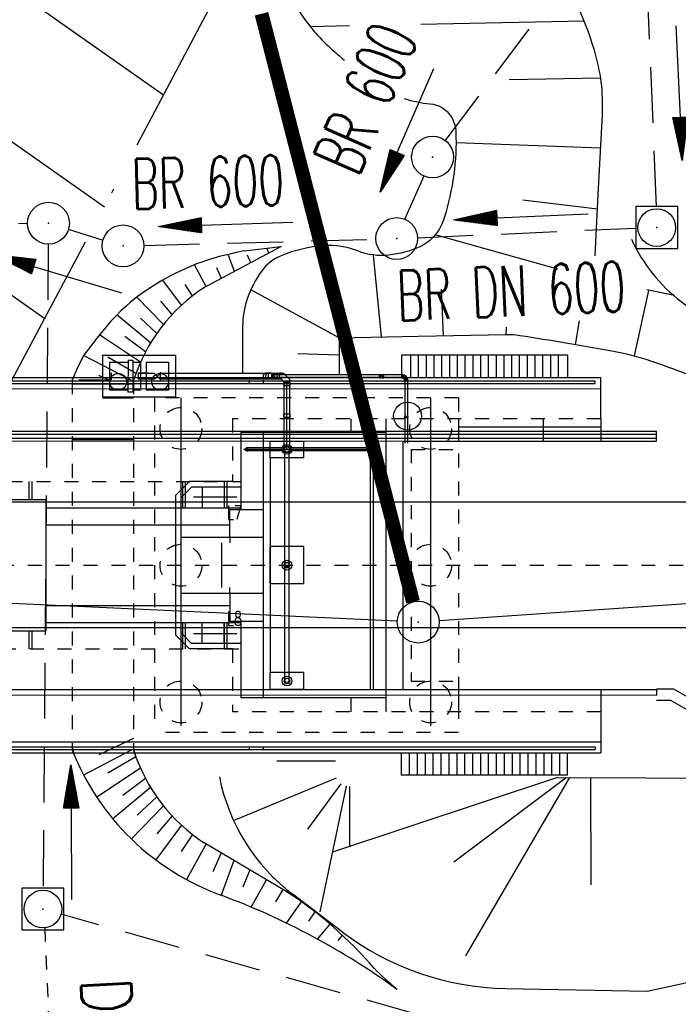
# Model space of a CAD drawing. Extents: x 0 to 1135, y 0 to 420.
# Tile 34 of 79: x 577 to 600, y 163 to 199. Entities that reach past the tile are written whole.
import ezdxf
from ezdxf.enums import TextEntityAlignment as Align

# ---------------------------------------------------------------- set-up
doc = ezdxf.new("R2010")
doc.units = 0
doc.header["$LTSCALE"] = 2
doc.header["$MEASUREMENT"] = 0
for name, pattern in [('ACAD_ISO03W100', [0.5, 0.25, -0.25]), ('ACAD_ISO10W100W', [0.5, 0.25, -0.25]), ('AUSGEZOGEN', [0]), ('GESTRICH-X2', [1.5, 1, -0.5])]:
    doc.linetypes.add(name, pattern=pattern)
doc.layers.get('0').update_dxf_attribs({"color": 8, "linetype": 'AUSGEZOGEN'})
for name, color, linetype in [('Andere_Planungen', 15, 'CONTINUOUS'), ('Bahnachse', 7, 'CONTINUOUS'), ('Bestand', 8, 'CONTINUOUS'), ('BOESCHG', 8, 'AUSGEZOGEN'), ('Boeschungen', 15, 'CONTINUOUS'), ('Dränagesystem', 15, 'CONTINUOUS'), ('DURCHL', 200, 'GESTRICH-X2'), ('FBRTOP', 8, 'AUSGEZOGEN'), ('Gleisachse', 7, 'CONTINUOUS'), ('GRENZL', 8, 'AUSGEZOGEN'), ('GRENZL-BAB', 7, 'AUSGEZOGEN'), ('GRENZP-BAB', 7, 'AUSGEZOGEN'), ('Ingenieurbauwerke', 15, 'CONTINUOUS'), ('Kabelanlagen', 15, 'CONTINUOUS'), ('KANAL', 200, 'GESTRICH-X2'), ('PFEIL', 200, 'CONTINUOUS'), ('SCHSYMBOL', 200, 'AUSGEZOGEN'), ('TEXTO', 200, 'CONTINUOUS')]:
    doc.layers.add(name, color=color, linetype=linetype)
doc.styles.add('ROMANS', font='romans.shx', dxfattribs={"width": 0.8})

# ---------------------------------------------------------------- blocks, each defined once
blk = doc.blocks.new('MAK23')
at = {"layer": 'Ingenieurbauwerke', "color": 7, "linetype": 'Continuous'}
for p, q in [((398.75, 24.375), (398.75, 24.375)), ((399, 24.375), (399, 24.375)), ((399.25, 24.375), (399.25, 24.375)), ((399.5, 24.375), (399.5, 24.375)), ((398.875, 24.3125), (398.875, 24.3125)), ((399.125, 24.3125), (399.125, 24.3125)), ((399.375, 24.3125), (399.375, 24.3125))]:
    blk.add_line(p, q, dxfattribs=at)
blk = doc.blocks.new('MAK24')
at = {"layer": 'Ingenieurbauwerke', "color": 7, "linetype": 'Continuous'}
for p, q in [((403.375, 23.1875), (403.375, 23.1875)), ((403.375, 23.0625), (403.375, 23.0625)), ((403.5, 23.25), (403.5, 23.25)), ((403.5, 23.125), (403.5, 23.125)), ((403.5, 23), (403.5, 23))]:
    blk.add_line(p, q, dxfattribs=at)
blk = doc.blocks.new('GST')
at = {"color": 0}
blk.add_circle((0, 0), 0.75, dxfattribs=at)
blk.add_point((0, 0), dxfattribs=at)
blk = doc.blocks.new('20')
blk.add_lwpolyline([(-0.754, -0.751), (0.754, -0.751), (0.754, 0.75), (-0.754, 0.75)], close=True)
blk.add_circle((0, 0), 0.676)
blk.add_point((0, 0))
blk = doc.blocks.new('10')
blk.add_blockref('GST', (0, 0))
blk = doc.blocks.new('PFEIL2')
at = {"color": 0}
for p, q in [((0.88, 0.002), (-2.401, -0.012)), ((0.881, -0.271), (0.879, 0.276)), ((0.879, 0.276), (2.429, 0.009)), ((0.911, 0.27), (0.879, 0.265)), ((0.965, 0.261), (0.879, 0.246)), ((1.019, 0.252), (0.879, 0.228)), ((1.073, 0.242), (0.879, 0.209)), ((1.127, 0.233), (0.879, 0.191)), ((1.181, 0.224), (0.879, 0.172)), ((1.235, 0.214), (0.879, 0.154)), ((1.289, 0.205), (0.879, 0.135)), ((1.343, 0.196), (0.879, 0.117)), ((1.397, 0.187), (0.879, 0.098)), ((1.451, 0.177), (0.879, 0.08)), ((1.505, 0.168), (0.879, 0.061)), ((1.559, 0.159), (0.88, 0.043)), ((1.613, 0.149), (0.88, 0.024)), ((1.668, 0.14), (0.88, 0.006)), ((1.722, 0.131), (0.88, -0.013)), ((1.776, 0.121), (0.88, -0.031)), ((1.83, 0.112), (0.88, -0.05)), ((1.884, 0.103), (0.88, -0.068)), ((1.938, 0.094), (0.88, -0.087)), ((1.992, 0.084), (0.88, -0.105)), ((2.046, 0.075), (0.88, -0.124)), ((2.1, 0.066), (0.88, -0.142)), ((2.154, 0.056), (0.88, -0.161)), ((2.208, 0.047), (0.88, -0.179)), ((2.262, 0.038), (0.881, -0.198)), ((2.316, 0.029), (0.881, -0.216)), ((2.37, 0.019), (0.881, -0.235)), ((2.424, 0.01), (0.881, -0.253)), ((2.429, 0.009), (0.881, -0.271))]:
    blk.add_line(p, q, dxfattribs=at)

msp = doc.modelspace()

# ---------------------------------------------------------------- linework, layer by layer
at = {"layer": 'Andere_Planungen', "linetype": 'Continuous'}
for p, q in [((581.034, 194.057), (584.706, 200.996)), ((580.125, 192.34), (580.201, 192.482)), ((576.538, 185.621), (579.186, 190.58)), ((586.198, 190.41), (583.379, 188.911)), ((584.586, 190.196), (584.304, 190.132)), ((584.868, 190.256), (584.586, 190.196)), ((583.358, 189.859), (583.166, 189.788)), ((583.552, 189.926), (583.358, 189.859)), ((583.747, 189.987), (583.552, 189.926)), ((584.025, 190.064), (583.747, 189.987)), ((584.304, 190.132), (584.025, 190.064)), ((584.525, 189.52), (584.303, 190.132)), ((585.107, 189.83), (584.996, 190.099)), ((582.415, 189.455), (582.232, 189.361)), ((582.6, 189.545), (582.415, 189.455)), ((582.787, 189.63), (582.6, 189.545)), ((582.975, 189.711), (582.787, 189.63)), ((583.166, 189.788), (582.975, 189.711)), ((583.505, 188.986), (583.086, 189.756)), ((584.062, 189.274), (583.895, 189.653)), ((581.883, 189.169), (581.718, 189.071)), ((582.05, 189.263), (581.883, 189.169)), ((582.628, 188.316), (581.956, 189.211)), ((582.232, 189.361), (582.05, 189.263)), ((581.236, 188.757), (581.081, 188.644)), ((581.394, 188.865), (581.236, 188.757)), ((581.555, 188.97), (581.394, 188.865)), ((581.718, 189.071), (581.555, 188.97)), ((583.024, 188.651), (582.754, 189.054)), ((580.782, 188.408), (580.638, 188.283)), ((580.93, 188.528), (580.782, 188.408)), ((581.081, 188.644), (580.93, 188.528)), ((581.979, 187.621), (581.027, 188.603)), ((582.291, 187.981), (581.885, 188.457)), ((580.449, 188.107), (580.268, 187.923)), ((580.638, 188.283), (580.449, 188.107)), ((580.092, 187.734), (579.921, 187.539)), ((580.268, 187.923), (580.092, 187.734)), ((581.516, 186.959), (580.305, 187.962)), ((581.739, 187.301), (581.15, 187.847)), ((579.754, 187.339), (579.591, 187.136)), ((579.921, 187.539), (579.754, 187.339)), ((579.591, 187.136), (579.431, 186.931)), ((581.155, 186.271), (579.681, 187.249)), ((581.333, 186.637), (580.593, 187.19)), ((579.272, 186.723), (579.114, 186.515)), ((579.431, 186.931), (579.272, 186.723)), ((580.814, 185.622), (579.114, 186.515)), ((580.99, 185.866), (579.981, 186.452)), ((580.027, 185.622), (579.659, 185.794)), ((580.814, 172.372), (579.114, 171.479)), ((580.989, 172.127), (579.98, 171.541)), ((588.145, 171.971), (586.043, 171.971)), ((581.154, 171.722), (579.586, 170.681)), ((581.332, 171.356), (580.516, 170.746)), ((584.489, 169.85), (588.183, 171.38)), ((587.149, 169.54), (588.348, 171.168)), ((596.106, 171.388), (588.043, 168.712)), ((592.393, 168.368), (596.411, 171.388)), ((592.816, 165.001), (596.548, 171.387)), ((581.515, 171.034), (580.158, 169.911)), ((587.596, 166.581), (588.542, 171.082)), ((588.645, 171.071), (588.644, 168.911)), ((581.738, 170.692), (581.036, 170.042)), ((581.978, 170.372), (580.828, 169.186)), ((582.29, 170.012), (581.74, 169.368)), ((582.627, 169.677), (581.699, 168.441)), ((583.023, 169.342), (582.616, 168.736)), ((583.504, 169.007), (582.808, 167.729)), ((586.395, 167.293), (583.378, 169.081)), ((584.046, 168.685), (583.746, 168.006)), ((584.502, 168.415), (584.051, 167.169)), ((585.071, 168.078), (584.817, 167.461)), ((585.121, 166.744), (585.672, 167.721)), ((586.257, 167.38), (586, 166.94)), ((586.384, 166.171), (586.926, 166.934)), ((588.402, 165.851), (586.626, 167.194)), ((587.41, 166.575), (587.183, 166.238)), ((587.496, 165.598), (587.953, 166.132)), ((588.39, 165.743), (588.225, 165.547))]:
    msp.add_line(p, q, dxfattribs=at)
at = {"layer": 'Andere_Planungen'}
for p, q in [((584.868, 190.256), (586.198, 190.41)), ((585.76, 190.177), (585.681, 190.35))]:
    msp.add_line(p, q, dxfattribs=at)
at = {"layer": 'Andere_Planungen', "linetype": 'ACAD_ISO03W100'}
for p, q in [((578.705, 185.622), (578.705, 172.372)), ((580.905, 185.622), (580.905, 172.372))]:
    msp.add_line(p, q, dxfattribs=at)
at = {"layer": 'Andere_Planungen', "linetype": 'Continuous'}
for centre, radius, start, end in [((586.862, 183.711), 6.255, 123.1267, 162.2147), ((587.144, 182.297), 9.07, 152.2868, 158.4939), ((587.143, 175.696), 9.07, 201.4992, 250.2346), ((586.861, 174.281), 6.255, 197.7784, 236.8664), ((590.848, 172.777), 7, 191.2165, 232.9044), ((578.631, 155.242), 14.335, 40.5003, 57.2098), ((574.777, 142.274), 26.567, 54.1162, 69.5102), ((594.433, 173.827), 10, 232.9044, 268.8938), ((596.655, 171.571), 10, 224.579, 230.9906)]:
    msp.add_arc(centre, radius, start, end, dxfattribs=at)
at = {"layer": 'Bahnachse', "linetype": 'ACAD_ISO10W100W'}
msp.add_line((558.111, 178.999), (642.062, 178.99), dxfattribs=at)
at = {"layer": 'Bestand', "linetype": 'Continuous'}
for p, q in [((577.674, 198.875), (581.981, 195.847)), ((578.255, 198.466), (581.981, 195.847)), ((573.432, 196.356), (579.858, 191.839)), ((574.959, 189.782), (577.722, 187.839))]:
    msp.add_line(p, q, dxfattribs=at)
at = {"layer": 'BOESCHG'}
for p, q in [((588.645, 198.32), (587.242, 198.291)), ((597.061, 198.492), (591.201, 198.372)), ((597.652, 196.446), (594.366, 196.382)), ((597.652, 193.944), (592.467, 194.129)), ((597.539, 191.755), (594.863, 192.077)), ((596.114, 189.608), (591.722, 190.83)), ((589.799, 187.175), (589.506, 190.109)), ((588.281, 187.146), (585.107, 188.859)), ((592.015, 187.218), (591.95, 188.882)), ((598.865, 186.497), (599.38, 188.843)), ((600.303, 188.665), (599.313, 188.864)), ((588.281, 187.146), (588.09, 188.648)), ((596.748, 186.907), (596.896, 187.747)), ((594.269, 187.262), (594.274, 187.529)), ((588.281, 187.146), (588.28, 185.816)), ((588.281, 186.526), (586.792, 186.567))]:
    msp.add_line(p, q, dxfattribs=at)
for points in [[(240.26, 195.624, 0.000002), (211.79, 195.527, 0.000005), (200.503, 195.488, 0.000082)], [(586.577, 201.079, 0.062637), (586.581, 199.591, 0.112484), (586.87, 198.807, 0.064688), (587.956, 197.531, 0.0124), (588.467, 197.09, 0.121145)], [(597.453, 190.084), (597.566, 192.274), (597.714, 195.132, 0.087885), (597.427, 197.445, 0.067852), (595.739, 201.082)], [(590.613, 195.721, 0.065451), (591.541, 195.527, -0.24532), (592.303, 195.052, -0.123803), (592.46, 194.518, -0.044329), (592.385, 192.983, -0.040364), (592.043, 191.436, -0.094045), (591.722, 190.83, -0.122178), (591.164, 190.402, -0.074384), (590.058, 190.105, -0.12345), (588.941, 190.254, 0.112673), (587.723, 190.442, 0.079394), (586.199, 190.085, 0.140242), (585.493, 189.53, 0.074623), (584.981, 188.538, 0.082015), (584.816, 187.535), (584.815, 186.702), (584.815, 185.866)], [(588.281, 187.146), (591.111, 187.201), (594.269, 187.262, -0.043147), (594.755, 187.23, -0.006268), (598.057, 186.678, -0.036892), (599.441, 186.322, -0.021642), (601.711, 185.444)]]:
    msp.add_lwpolyline(points, format="xyb", dxfattribs=at)
at = {"layer": 'Boeschungen', "linetype": 'Continuous'}
for p, q in [((596.106, 171.388), (599.288, 171.381)), ((597.288, 171.349), (597.304, 167.549)), ((599.288, 171.381), (604.288, 171.336)), ((599.319, 163.731), (604.33, 164.836)), ((594.24, 163.829), (599.319, 163.731))]:
    msp.add_line(p, q, dxfattribs=at)
at = {"layer": 'Boeschungen'}
msp.add_lwpolyline([(598.756, 190.674, 0.121182), (600.538, 188.439, 0.160349), (604.283, 187.119, 0.160349)], format="xyb", dxfattribs=at)
at = {"layer": 'Dränagesystem', "linetype": 'ACAD_ISO03W100'}
msp.add_line((578.19, 155.523), (577.73, 166.011), dxfattribs=at)
at = {"layer": 'DURCHL'}
msp.add_line((592.077, 194.204), (631.35, 246.329), dxfattribs=at)
at = {"layer": 'FBRTOP', "const_width": 0.5}
for points in [[(159.506, 218.371, 0.000005), (172.006, 218.371, 0.000002), (185.995, 218.371, 0.000002), (197.006, 218.371, 0.000005), (209.506, 218.371, -0.000006), (222.006, 218.371, -0.000002), (236.976, 218.371, -0.000002), (247.006, 218.371)], [(250.479, 222.371, -0.000002), (263.664, 222.37, -0.000002), (272.005, 222.37, -0.000033)], [(159.506, 222.371, 0.000005), (172.006, 222.371, 0.000002), (185.995, 222.371, 0.000002), (197.006, 222.371, 0.000005), (209.506, 222.371, -0.000006), (222.006, 222.371, -0.000002), (236.976, 222.371, -0.000003), (247.006, 222.371)], [(277.692, 222.37, -0.00001), (297.005, 222.366, -0.000009), (311.07, 222.363, -0.000011), (322.006, 222.36, -0.00004), (334.506, 222.355, 0.000056), (347.007, 222.351, 0.000011), (348.74, 222.351, -0.000027), (350.474, 222.35, -0.00003), (355.78, 222.348, -0.00001), (372.005, 222.341, -0.000005), (384.506, 222.336, 0.000013), (397.006, 222.33, 0.000004), (409.506, 222.325, -0.000007), (422.006, 222.32, -0.000002), (434.506, 222.314, 0.000003), (447.005, 222.309), (481.396, 222.294, 0)], [(277.691, 218.37, -0.00001), (297.005, 218.366, -0.000009), (311.07, 218.363, -0.000011), (322.005, 218.36, -0.00004), (334.505, 218.355, 0.000056), (347.005, 218.351, 0.000011), (348.739, 218.351, -0.000027), (350.473, 218.35, -0.00003), (355.779, 218.348, -0.00001), (372.004, 218.341, -0.000005), (384.504, 218.336, 0.000013), (397.004, 218.33, 0.000004), (409.504, 218.325, -0.000007), (422.005, 218.32, -0.000002), (434.504, 218.314, 0.000003), (447.004, 218.309), (478.458, 218.295, 0)], [(250.479, 218.371, -0.000002), (263.664, 218.37, -0.000003), (272.005, 218.37, -0.000033)]]:
    msp.add_lwpolyline(points, format="xyb", dxfattribs=at)
at = {"layer": 'Gleisachse', "linetype": 'Continuous'}
for p, q in [((569.923, 181.266), (669.886, 181.259)), ((569.922, 176.766), (669.885, 176.759))]:
    msp.add_line(p, q, dxfattribs=at)
at = {"layer": 'GRENZL'}
msp.add_line((590.362, 176.991), (452.878, 183.267), dxfattribs=at)
at = {"layer": 'GRENZL-BAB'}
msp.add_line((695.182, 184.034), (591.86, 177.008), dxfattribs=at)
at = {"layer": 'GRENZL-BAB', "const_width": 0.5}
msp.add_lwpolyline([(590.924, 177.683), (585.493, 198.753)], dxfattribs=at)
at = {"layer": 'Ingenieurbauwerke', "linetype": 'Continuous'}
for p, q in [((579.805, 185.017), (579.806, 186.517)), ((579.806, 186.517), (582.406, 186.516)), ((580.706, 186.337), (580.705, 185.197)), ((580.706, 186.337), (580.876, 186.337)), ((580.876, 186.337), (580.875, 185.197)), ((582.406, 186.516), (582.405, 185.016)), ((596.461, 186.521), (590.506, 186.521)), ((590.506, 186.521), (590.506, 185.721)), ((590.835, 186.521), (590.835, 185.721)), ((591.114, 186.521), (591.114, 185.721)), ((591.392, 186.521), (591.392, 185.721)), ((591.671, 186.521), (591.671, 185.721)), ((591.949, 186.521), (591.949, 185.721)), ((592.228, 186.521), (592.228, 185.721)), ((592.507, 186.521), (592.507, 185.721)), ((592.785, 186.521), (592.785, 185.721)), ((593.064, 186.521), (593.064, 185.721)), ((593.342, 186.521), (593.342, 185.721)), ((593.621, 186.521), (593.621, 185.721)), ((593.9, 186.521), (593.9, 185.721)), ((594.178, 186.521), (594.178, 185.721)), ((594.457, 186.521), (594.457, 185.721)), ((594.735, 186.521), (594.735, 185.721)), ((595.014, 186.521), (595.014, 185.721)), ((595.293, 186.521), (595.293, 185.721)), ((595.571, 186.521), (595.571, 185.721)), ((595.85, 186.521), (595.85, 185.721)), ((596.128, 186.521), (596.128, 185.721)), ((596.461, 186.521), (596.461, 185.721)), ((580.055, 185.267), (580.056, 186.267)), ((580.056, 186.267), (580.706, 186.267)), ((580.876, 186.267), (581.156, 186.267)), ((581.156, 186.267), (581.155, 185.267)), ((581.356, 186.266), (581.355, 185.263)), ((581.356, 186.266), (582.156, 186.266)), ((581.856, 185.916), (581.855, 185.616)), ((582.156, 186.266), (582.155, 185.266)), ((562.681, 185.598), (597.455, 185.596)), ((562.786, 185.723), (597.656, 185.721)), ((578.942, 185.642), (580.099, 185.642)), ((580.099, 185.892), (580.099, 185.642)), ((581.065, 185.877), (581.065, 185.657)), ((581.437, 185.876), (581.065, 185.877)), ((581.065, 185.867), (581.065, 185.667)), ((581.656, 185.866), (581.065, 185.867)), ((581.656, 185.666), (581.065, 185.667)), ((581.437, 185.656), (581.065, 185.657)), ((581.856, 185.866), (581.656, 185.666)), ((581.855, 185.666), (581.656, 185.866)), ((586.291, 185.866), (581.856, 185.866)), ((586.209, 185.666), (581.855, 185.666)), ((585.055, 185.621), (585.055, 185.496)), ((585.555, 185.621), (585.555, 185.496)), ((585.563, 185.782), (585.564, 185.785)), ((585.563, 185.78), (585.563, 185.782)), ((585.563, 185.777), (585.563, 185.78)), ((585.563, 185.774), (585.563, 185.777)), ((585.563, 185.772), (585.563, 185.774)), ((585.563, 185.769), (585.563, 185.772)), ((585.563, 185.766), (585.563, 185.769)), ((585.563, 185.764), (585.563, 185.766)), ((585.563, 185.761), (585.563, 185.764)), ((585.563, 185.758), (585.563, 185.761)), ((585.563, 185.756), (585.563, 185.758)), ((585.563, 185.753), (585.563, 185.756)), ((585.563, 185.75), (585.563, 185.753)), ((585.564, 185.748), (585.563, 185.75)), ((585.564, 185.79), (585.565, 185.793)), ((585.564, 185.788), (585.564, 185.79)), ((585.564, 185.785), (585.564, 185.788)), ((585.564, 185.745), (585.564, 185.748)), ((585.564, 185.742), (585.564, 185.745)), ((585.565, 185.74), (585.564, 185.742)), ((585.565, 185.796), (585.566, 185.798)), ((585.565, 185.793), (585.565, 185.796)), ((585.565, 185.737), (585.565, 185.74)), ((585.566, 185.734), (585.565, 185.737)), ((585.566, 185.801), (585.567, 185.803)), ((585.566, 185.798), (585.566, 185.801)), ((585.566, 185.732), (585.566, 185.734)), ((585.567, 185.729), (585.566, 185.732)), ((585.567, 185.803), (585.568, 185.806)), ((585.568, 185.727), (585.567, 185.729)), ((585.568, 185.808), (585.569, 185.811)), ((585.568, 185.806), (585.568, 185.808)), ((585.568, 185.724), (585.568, 185.727)), ((585.569, 185.722), (585.568, 185.724)), ((585.569, 185.811), (585.57, 185.813)), ((585.57, 185.719), (585.569, 185.722)), ((585.57, 185.813), (585.571, 185.816)), ((585.571, 185.717), (585.57, 185.719)), ((585.571, 185.816), (585.572, 185.818)), ((585.572, 185.714), (585.571, 185.717)), ((585.572, 185.818), (585.573, 185.821)), ((585.573, 185.712), (585.572, 185.714)), ((585.573, 185.821), (585.574, 185.823)), ((585.574, 185.71), (585.573, 185.712)), ((585.574, 185.823), (585.575, 185.825)), ((585.575, 185.707), (585.574, 185.71)), ((585.575, 185.825), (585.576, 185.827)), ((585.576, 185.705), (585.575, 185.707)), ((585.576, 185.827), (585.577, 185.83)), ((585.577, 185.703), (585.576, 185.705)), ((585.577, 185.83), (585.578, 185.832)), ((585.578, 185.701), (585.577, 185.703)), ((585.578, 185.832), (585.579, 185.834)), ((585.579, 185.699), (585.578, 185.701)), ((585.579, 185.834), (585.58, 185.836)), ((585.58, 185.697), (585.579, 185.699)), ((585.58, 185.836), (585.581, 185.838)), ((585.581, 185.694), (585.58, 185.697)), ((585.581, 185.838), (585.583, 185.84)), ((585.583, 185.692), (585.581, 185.694)), ((585.583, 185.84), (585.584, 185.842)), ((585.584, 185.69), (585.583, 185.692)), ((585.584, 185.842), (585.585, 185.844)), ((585.585, 185.689), (585.584, 185.69)), ((585.585, 185.844), (585.587, 185.846)), ((585.587, 185.687), (585.585, 185.689)), ((585.587, 185.846), (585.588, 185.848)), ((585.588, 185.685), (585.587, 185.687)), ((585.588, 185.848), (585.59, 185.85)), ((585.59, 185.683), (585.588, 185.685)), ((585.59, 185.85), (585.591, 185.851)), ((585.591, 185.681), (585.59, 185.683)), ((585.591, 185.851), (585.592, 185.853)), ((585.592, 185.68), (585.591, 185.681)), ((585.592, 185.853), (585.594, 185.855)), ((585.594, 185.678), (585.592, 185.68)), ((585.594, 185.855), (585.596, 185.856)), ((585.596, 185.676), (585.594, 185.678)), ((585.596, 185.856), (585.597, 185.858)), ((585.597, 185.675), (585.596, 185.676)), ((585.597, 185.858), (585.599, 185.859)), ((585.599, 185.673), (585.597, 185.675)), ((585.599, 185.859), (585.6, 185.861)), ((585.6, 185.672), (585.599, 185.673)), ((585.6, 185.861), (585.602, 185.862)), ((585.602, 185.671), (585.6, 185.672)), ((585.602, 185.862), (585.604, 185.863)), ((585.604, 185.669), (585.602, 185.671)), ((585.604, 185.863), (585.605, 185.865)), ((585.605, 185.668), (585.604, 185.669)), ((585.605, 185.865), (585.607, 185.866)), ((585.607, 185.667), (585.605, 185.668)), ((585.607, 185.866), (585.609, 185.867)), ((585.609, 185.666), (585.607, 185.667)), ((585.609, 185.867), (585.611, 185.868)), ((585.611, 185.665), (585.609, 185.666)), ((585.611, 185.868), (585.612, 185.869)), ((585.612, 185.664), (585.611, 185.665)), ((585.612, 185.869), (585.614, 185.87)), ((585.614, 185.663), (585.612, 185.664)), ((585.614, 185.87), (585.616, 185.871)), ((585.616, 185.662), (585.614, 185.663)), ((585.616, 185.871), (585.618, 185.872)), ((585.618, 185.661), (585.616, 185.662)), ((585.618, 185.872), (585.62, 185.872)), ((585.62, 185.66), (585.618, 185.661)), ((585.62, 185.872), (585.621, 185.873)), ((585.621, 185.66), (585.62, 185.66)), ((585.621, 185.873), (585.623, 185.874)), ((585.623, 185.659), (585.621, 185.66)), ((585.623, 185.874), (585.625, 185.874)), ((585.625, 185.658), (585.623, 185.659)), ((585.625, 185.874), (585.627, 185.875)), ((585.627, 185.658), (585.625, 185.658)), ((585.627, 185.875), (585.629, 185.875)), ((585.629, 185.658), (585.627, 185.658)), ((585.629, 185.875), (585.631, 185.876)), ((585.631, 185.657), (585.629, 185.658)), ((585.631, 185.876), (585.633, 185.876)), ((585.633, 185.657), (585.631, 185.657)), ((585.633, 185.876), (585.635, 185.876)), ((585.635, 185.657), (585.633, 185.657)), ((585.635, 185.876), (585.636, 185.876)), ((585.636, 185.656), (585.635, 185.657)), ((585.636, 185.876), (585.638, 185.876)), ((585.638, 185.656), (585.636, 185.656)), ((585.638, 185.876), (585.64, 185.876)), ((585.64, 185.656), (585.638, 185.656)), ((585.718, 185.876), (585.64, 185.876)), ((585.718, 185.656), (585.64, 185.656)), ((585.647, 185.769), (585.648, 185.772)), ((585.647, 185.766), (585.647, 185.769)), ((585.647, 185.764), (585.647, 185.766)), ((585.648, 185.761), (585.647, 185.764)), ((585.648, 185.783), (585.649, 185.786)), ((585.648, 185.78), (585.648, 185.783)), ((585.648, 185.778), (585.648, 185.78)), ((585.648, 185.775), (585.648, 185.778)), ((585.648, 185.772), (585.648, 185.775)), ((585.648, 185.758), (585.648, 185.761)), ((585.648, 185.755), (585.648, 185.758)), ((585.648, 185.752), (585.648, 185.755)), ((585.648, 185.749), (585.648, 185.752)), ((585.649, 185.747), (585.648, 185.749)), ((585.649, 185.792), (585.65, 185.794)), ((585.649, 185.789), (585.649, 185.792)), ((585.649, 185.786), (585.649, 185.789)), ((585.649, 185.744), (585.649, 185.747)), ((585.649, 185.741), (585.649, 185.744)), ((585.65, 185.738), (585.649, 185.741)), ((585.65, 185.794), (585.651, 185.797)), ((585.651, 185.736), (585.65, 185.738)), ((585.651, 185.8), (585.652, 185.802)), ((585.651, 185.797), (585.651, 185.8)), ((585.651, 185.733), (585.651, 185.736)), ((585.652, 185.73), (585.651, 185.733)), ((585.652, 185.805), (585.653, 185.808)), ((585.652, 185.802), (585.652, 185.805)), ((585.652, 185.728), (585.652, 185.73)), ((585.653, 185.725), (585.652, 185.728)), ((585.653, 185.808), (585.654, 185.81)), ((585.654, 185.722), (585.653, 185.725)), ((585.654, 185.81), (585.655, 185.813)), ((585.655, 185.72), (585.654, 185.722)), ((585.655, 185.813), (585.656, 185.815)), ((585.656, 185.717), (585.655, 185.72)), ((585.656, 185.815), (585.657, 185.818)), ((585.657, 185.715), (585.656, 185.717)), ((585.657, 185.82), (585.658, 185.823)), ((585.657, 185.818), (585.657, 185.82)), ((585.657, 185.712), (585.657, 185.715)), ((585.658, 185.71), (585.657, 185.712)), ((585.658, 185.823), (585.66, 185.825)), ((585.66, 185.707), (585.658, 185.71)), ((585.66, 185.825), (585.661, 185.828)), ((585.661, 185.705), (585.66, 185.707)), ((585.661, 185.828), (585.662, 185.83)), ((585.662, 185.703), (585.661, 185.705)), ((585.662, 185.83), (585.663, 185.832)), ((585.663, 185.7), (585.662, 185.703)), ((585.663, 185.832), (585.664, 185.835)), ((585.664, 185.698), (585.663, 185.7)), ((585.664, 185.835), (585.665, 185.837)), ((585.665, 185.696), (585.664, 185.698)), ((585.665, 185.837), (585.667, 185.839)), ((585.667, 185.694), (585.665, 185.696)), ((585.667, 185.839), (585.668, 185.841)), ((585.668, 185.692), (585.667, 185.694)), ((585.668, 185.841), (585.669, 185.843)), ((585.669, 185.69), (585.668, 185.692)), ((585.669, 185.843), (585.671, 185.845)), ((585.671, 185.688), (585.669, 185.69)), ((585.671, 185.845), (585.672, 185.847)), ((585.672, 185.686), (585.671, 185.688)), ((585.672, 185.847), (585.674, 185.849)), ((585.674, 185.684), (585.672, 185.686)), ((585.674, 185.849), (585.675, 185.851)), ((585.675, 185.682), (585.674, 185.684)), ((585.675, 185.851), (585.677, 185.853)), ((585.677, 185.68), (585.675, 185.682)), ((585.677, 185.853), (585.678, 185.854)), ((585.678, 185.678), (585.677, 185.68)), ((585.678, 185.854), (585.68, 185.856)), ((585.68, 185.677), (585.678, 185.678)), ((585.68, 185.856), (585.682, 185.858)), ((585.682, 185.675), (585.68, 185.677)), ((585.682, 185.858), (585.683, 185.859)), ((585.683, 185.674), (585.682, 185.675)), ((585.683, 185.859), (585.685, 185.861)), ((585.685, 185.672), (585.683, 185.674)), ((585.685, 185.861), (585.687, 185.862)), ((585.687, 185.671), (585.685, 185.672)), ((585.687, 185.862), (585.689, 185.863)), ((585.689, 185.669), (585.687, 185.671)), ((585.689, 185.863), (585.69, 185.865)), ((585.69, 185.668), (585.689, 185.669)), ((585.69, 185.865), (585.692, 185.866)), ((585.692, 185.667), (585.69, 185.668)), ((585.692, 185.866), (585.694, 185.867)), ((585.694, 185.666), (585.692, 185.667)), ((585.694, 185.867), (585.696, 185.868)), ((585.696, 185.665), (585.694, 185.666)), ((585.696, 185.868), (585.698, 185.869)), ((585.698, 185.663), (585.696, 185.665)), ((585.698, 185.869), (585.7, 185.87)), ((585.699, 185.663), (585.698, 185.663)), ((585.701, 185.662), (585.699, 185.663)), ((585.7, 185.87), (585.701, 185.871)), ((585.701, 185.871), (585.703, 185.872)), ((585.703, 185.661), (585.701, 185.662)), ((585.703, 185.872), (585.705, 185.873)), ((585.705, 185.66), (585.703, 185.661)), ((585.705, 185.873), (585.707, 185.873)), ((585.707, 185.659), (585.705, 185.66)), ((585.707, 185.873), (585.709, 185.874)), ((585.709, 185.659), (585.707, 185.659)), ((585.709, 185.874), (585.711, 185.875)), ((585.711, 185.658), (585.709, 185.659)), ((585.711, 185.875), (585.713, 185.875)), ((585.713, 185.658), (585.711, 185.658)), ((585.713, 185.875), (585.715, 185.875)), ((585.715, 185.657), (585.713, 185.658)), ((585.715, 185.875), (585.717, 185.876)), ((585.717, 185.657), (585.715, 185.657)), ((585.734, 185.656), (585.716, 185.666)), ((585.735, 185.876), (585.717, 185.866)), ((585.717, 185.876), (585.719, 185.876)), ((585.719, 185.657), (585.717, 185.657)), ((585.719, 185.876), (585.721, 185.876)), ((585.721, 185.656), (585.719, 185.657)), ((585.721, 185.876), (585.723, 185.876)), ((585.723, 185.656), (585.721, 185.656)), ((585.723, 185.876), (585.725, 185.876)), ((585.725, 185.656), (585.723, 185.656)), ((585.725, 185.876), (585.727, 185.876)), ((585.727, 185.656), (585.725, 185.656)), ((585.727, 185.876), (585.729, 185.876)), ((585.729, 185.656), (585.727, 185.656)), ((585.729, 185.876), (585.731, 185.876)), ((585.731, 185.657), (585.729, 185.656)), ((585.735, 185.866), (585.734, 185.666)), ((585.854, 185.656), (585.734, 185.656)), ((585.855, 185.876), (585.735, 185.876)), ((585.865, 185.866), (585.735, 185.866)), ((585.855, 185.876), (585.854, 185.656)), ((585.905, 185.817), (585.863, 185.866)), ((585.905, 185.716), (585.863, 185.666)), ((585.903, 185.816), (585.904, 185.816)), ((585.905, 185.817), (585.904, 185.717)), ((585.914, 185.706), (585.904, 185.716)), ((585.913, 185.826), (585.905, 185.817)), ((585.913, 185.826), (585.964, 185.826)), ((590.497, 185.816), (585.914, 185.816)), ((585.915, 185.716), (585.914, 185.816)), ((585.914, 185.706), (585.965, 185.706)), ((590.497, 185.716), (585.915, 185.716)), ((585.965, 185.706), (585.964, 185.826)), ((586.055, 185.769), (586.056, 185.772)), ((586.055, 185.766), (586.055, 185.769)), ((586.055, 185.764), (586.055, 185.766)), ((586.056, 185.761), (586.055, 185.764)), ((586.056, 185.782), (586.057, 185.785)), ((586.056, 185.78), (586.056, 185.782)), ((586.056, 185.777), (586.056, 185.78)), ((586.056, 185.774), (586.056, 185.777)), ((586.056, 185.772), (586.056, 185.774)), ((586.056, 185.758), (586.056, 185.761)), ((586.056, 185.756), (586.056, 185.758)), ((586.056, 185.753), (586.056, 185.756)), ((586.056, 185.75), (586.056, 185.753)), ((586.057, 185.748), (586.056, 185.75)), ((586.057, 185.79), (586.058, 185.793)), ((586.057, 185.788), (586.057, 185.79)), ((586.057, 185.785), (586.057, 185.788)), ((586.057, 185.745), (586.057, 185.748)), ((586.057, 185.742), (586.057, 185.745)), ((586.058, 185.74), (586.057, 185.742)), ((586.058, 185.796), (586.059, 185.798)), ((586.058, 185.793), (586.058, 185.796)), ((586.058, 185.737), (586.058, 185.74)), ((586.059, 185.734), (586.058, 185.737)), ((586.059, 185.801), (586.06, 185.803)), ((586.059, 185.798), (586.059, 185.801)), ((586.059, 185.732), (586.059, 185.734)), ((586.06, 185.729), (586.059, 185.732)), ((586.06, 185.803), (586.061, 185.806)), ((586.061, 185.727), (586.06, 185.729)), ((586.061, 185.808), (586.062, 185.811)), ((586.061, 185.806), (586.061, 185.808)), ((586.061, 185.724), (586.061, 185.727)), ((586.062, 185.722), (586.061, 185.724)), ((586.062, 185.811), (586.063, 185.813)), ((586.063, 185.719), (586.062, 185.722)), ((586.063, 185.813), (586.064, 185.816)), ((586.064, 185.717), (586.063, 185.719)), ((586.064, 185.816), (586.065, 185.818)), ((586.065, 185.714), (586.064, 185.717)), ((586.065, 185.818), (586.066, 185.821)), ((586.066, 185.712), (586.065, 185.714)), ((586.066, 185.823), (586.067, 185.825)), ((586.066, 185.821), (586.066, 185.823)), ((586.066, 185.71), (586.066, 185.712)), ((586.067, 185.707), (586.066, 185.71)), ((586.067, 185.825), (586.069, 185.827)), ((586.069, 185.705), (586.067, 185.707)), ((586.069, 185.827), (586.07, 185.83)), ((586.07, 185.703), (586.069, 185.705)), ((586.07, 185.83), (586.071, 185.832)), ((586.071, 185.701), (586.07, 185.703)), ((586.071, 185.832), (586.072, 185.834)), ((586.072, 185.699), (586.071, 185.701)), ((586.072, 185.834), (586.073, 185.836)), ((586.073, 185.697), (586.072, 185.699)), ((586.073, 185.836), (586.074, 185.838)), ((586.074, 185.694), (586.073, 185.697)), ((586.074, 185.838), (586.076, 185.84)), ((586.076, 185.692), (586.074, 185.694)), ((586.076, 185.84), (586.077, 185.842)), ((586.077, 185.69), (586.076, 185.692)), ((586.077, 185.842), (586.078, 185.844)), ((586.078, 185.689), (586.077, 185.69)), ((586.078, 185.844), (586.08, 185.846)), ((586.08, 185.687), (586.078, 185.689)), ((586.08, 185.846), (586.081, 185.848)), ((586.081, 185.685), (586.08, 185.687)), ((586.081, 185.848), (586.082, 185.85)), ((586.082, 185.683), (586.081, 185.685)), ((586.082, 185.85), (586.084, 185.851)), ((586.084, 185.681), (586.082, 185.683)), ((586.084, 185.851), (586.085, 185.853)), ((586.085, 185.68), (586.084, 185.681)), ((586.085, 185.853), (586.087, 185.855)), ((586.087, 185.678), (586.085, 185.68)), ((586.087, 185.855), (586.088, 185.856)), ((586.088, 185.676), (586.087, 185.678)), ((586.088, 185.856), (586.09, 185.858)), ((586.09, 185.675), (586.088, 185.676)), ((586.09, 185.858), (586.092, 185.859)), ((586.092, 185.673), (586.09, 185.675)), ((586.092, 185.859), (586.093, 185.861)), ((586.093, 185.672), (586.092, 185.673)), ((586.093, 185.861), (586.095, 185.862)), ((586.095, 185.671), (586.093, 185.672)), ((586.095, 185.862), (586.097, 185.863)), ((586.097, 185.669), (586.095, 185.671)), ((586.097, 185.863), (586.098, 185.865)), ((586.098, 185.668), (586.097, 185.669)), ((586.098, 185.865), (586.1, 185.866)), ((586.1, 185.667), (586.098, 185.668)), ((586.1, 185.866), (586.102, 185.867)), ((586.102, 185.666), (586.1, 185.667)), ((586.102, 185.867), (586.103, 185.868)), ((586.103, 185.665), (586.102, 185.666)), ((586.103, 185.868), (586.105, 185.869)), ((586.105, 185.664), (586.103, 185.665)), ((586.105, 185.869), (586.107, 185.87)), ((586.107, 185.663), (586.105, 185.664)), ((586.107, 185.87), (586.109, 185.871)), ((586.109, 185.662), (586.107, 185.663)), ((586.109, 185.871), (586.111, 185.872)), ((586.111, 185.661), (586.109, 185.662)), ((586.111, 185.872), (586.112, 185.872)), ((586.112, 185.66), (586.111, 185.661)), ((586.112, 185.872), (586.114, 185.873)), ((586.114, 185.66), (586.112, 185.66)), ((586.114, 185.873), (586.116, 185.874)), ((586.116, 185.659), (586.114, 185.66)), ((586.116, 185.874), (586.118, 185.874)), ((586.118, 185.658), (586.116, 185.659)), ((586.118, 185.874), (586.12, 185.875)), ((586.12, 185.658), (586.118, 185.658)), ((586.12, 185.875), (586.122, 185.875)), ((586.122, 185.658), (586.12, 185.658)), ((586.122, 185.875), (586.124, 185.876)), ((586.124, 185.657), (586.122, 185.658)), ((586.124, 185.876), (586.126, 185.876)), ((586.126, 185.657), (586.124, 185.657)), ((586.126, 185.876), (586.127, 185.876)), ((586.127, 185.657), (586.126, 185.657)), ((586.127, 185.876), (586.129, 185.876)), ((586.129, 185.656), (586.127, 185.657)), ((586.129, 185.876), (586.131, 185.876)), ((586.131, 185.656), (586.129, 185.656)), ((586.131, 185.876), (586.133, 185.876)), ((586.133, 185.656), (586.131, 185.656)), ((586.211, 185.876), (586.133, 185.876)), ((586.211, 185.656), (586.133, 185.656)), ((586.14, 185.771), (586.141, 185.774)), ((586.14, 185.768), (586.14, 185.771)), ((586.14, 185.765), (586.14, 185.768)), ((586.14, 185.763), (586.14, 185.765)), ((586.14, 185.76), (586.14, 185.763)), ((586.141, 185.757), (586.14, 185.76)), ((586.141, 185.783), (586.142, 185.786)), ((586.141, 185.78), (586.141, 185.783)), ((586.141, 185.777), (586.141, 185.78)), ((586.141, 185.774), (586.141, 185.777)), ((586.141, 185.754), (586.141, 185.757)), ((586.141, 185.751), (586.141, 185.754)), ((586.141, 185.748), (586.141, 185.751)), ((586.142, 185.745), (586.141, 185.748)), ((586.142, 185.792), (586.143, 185.795)), ((586.142, 185.789), (586.142, 185.792)), ((586.142, 185.786), (586.142, 185.789)), ((586.142, 185.742), (586.142, 185.745)), ((586.143, 185.739), (586.142, 185.742)), ((586.143, 185.795), (586.144, 185.798)), ((586.143, 185.736), (586.143, 185.739)), ((586.144, 185.733), (586.143, 185.736)), ((586.144, 185.801), (586.145, 185.803)), ((586.144, 185.798), (586.144, 185.801)), ((586.145, 185.73), (586.144, 185.733)), ((586.145, 185.803), (586.146, 185.806)), ((586.145, 185.728), (586.145, 185.73)), ((586.146, 185.725), (586.145, 185.728)), ((586.146, 185.809), (586.147, 185.812)), ((586.146, 185.806), (586.146, 185.809)), ((586.147, 185.722), (586.146, 185.725)), ((586.147, 185.812), (586.148, 185.814)), ((586.148, 185.719), (586.147, 185.722)), ((586.148, 185.814), (586.149, 185.817)), ((586.149, 185.717), (586.148, 185.719)), ((586.149, 185.817), (586.15, 185.82)), ((586.15, 185.714), (586.149, 185.717)), ((586.15, 185.82), (586.151, 185.822)), ((586.151, 185.712), (586.15, 185.714)), ((586.151, 185.822), (586.152, 185.825)), ((586.152, 185.709), (586.151, 185.712)), ((586.152, 185.825), (586.153, 185.827)), ((586.153, 185.706), (586.152, 185.709)), ((586.153, 185.827), (586.154, 185.83)), ((586.154, 185.704), (586.153, 185.706)), ((586.154, 185.83), (586.156, 185.832)), ((586.155, 185.702), (586.154, 185.704)), ((586.156, 185.699), (586.155, 185.702)), ((586.156, 185.832), (586.157, 185.834)), ((586.158, 185.697), (586.156, 185.699)), ((586.157, 185.834), (586.158, 185.837)), ((586.158, 185.837), (586.16, 185.839)), ((586.159, 185.695), (586.158, 185.697)), ((586.16, 185.692), (586.159, 185.695)), ((586.16, 185.839), (586.161, 185.841)), ((586.162, 185.69), (586.16, 185.692)), ((586.161, 185.841), (586.163, 185.843)), ((586.163, 185.688), (586.162, 185.69)), ((586.163, 185.843), (586.164, 185.845)), ((586.165, 185.686), (586.163, 185.688)), ((586.164, 185.845), (586.166, 185.848)), ((586.166, 185.684), (586.165, 185.686)), ((586.166, 185.848), (586.167, 185.849)), ((586.168, 185.682), (586.166, 185.684)), ((586.167, 185.849), (586.169, 185.851)), ((586.17, 185.68), (586.168, 185.682)), ((586.169, 185.851), (586.17, 185.853)), ((586.17, 185.853), (586.172, 185.855)), ((586.171, 185.678), (586.17, 185.68)), ((586.173, 185.677), (586.171, 185.678)), ((586.172, 185.855), (586.174, 185.857)), ((586.175, 185.675), (586.173, 185.677)), ((586.174, 185.857), (586.176, 185.858)), ((586.177, 185.673), (586.175, 185.675)), ((586.176, 185.858), (586.177, 185.86)), ((586.177, 185.86), (586.179, 185.862)), ((586.178, 185.672), (586.177, 185.673)), ((586.18, 185.67), (586.178, 185.672)), ((586.179, 185.862), (586.181, 185.863)), ((586.182, 185.669), (586.18, 185.67)), ((586.181, 185.863), (586.183, 185.864)), ((586.184, 185.668), (586.182, 185.669)), ((586.183, 185.864), (586.185, 185.866)), ((586.186, 185.666), (586.184, 185.668)), ((586.185, 185.866), (586.187, 185.867)), ((586.188, 185.665), (586.186, 185.666)), ((586.187, 185.867), (586.189, 185.868)), ((586.19, 185.664), (586.188, 185.665)), ((586.189, 185.868), (586.19, 185.869)), ((586.19, 185.869), (586.192, 185.87)), ((586.192, 185.663), (586.19, 185.664)), ((586.192, 185.87), (586.194, 185.871)), ((586.194, 185.662), (586.192, 185.663)), ((586.194, 185.871), (586.196, 185.872)), ((586.196, 185.661), (586.194, 185.662)), ((586.196, 185.872), (586.198, 185.873)), ((586.198, 185.66), (586.196, 185.661)), ((586.198, 185.873), (586.201, 185.874)), ((586.2, 185.659), (586.198, 185.66)), ((586.202, 185.659), (586.2, 185.659)), ((586.201, 185.874), (586.203, 185.874)), ((586.204, 185.658), (586.202, 185.659)), ((586.203, 185.874), (586.205, 185.875)), ((586.206, 185.658), (586.204, 185.658)), ((586.205, 185.875), (586.207, 185.875)), ((586.208, 185.657), (586.206, 185.658)), ((586.207, 185.875), (586.209, 185.876)), ((586.21, 185.657), (586.208, 185.657)), ((586.209, 185.876), (586.211, 185.876)), ((586.305, 185.569), (586.209, 185.666)), ((586.212, 185.657), (586.21, 185.657)), ((586.211, 185.876), (586.213, 185.876)), ((586.214, 185.656), (586.212, 185.657)), ((586.213, 185.876), (586.215, 185.876)), ((586.216, 185.656), (586.214, 185.656)), ((586.215, 185.876), (586.217, 185.876)), ((586.218, 185.656), (586.216, 185.656)), ((586.217, 185.876), (586.219, 185.876)), ((586.219, 185.876), (586.221, 185.876)), ((586.221, 185.876), (586.223, 185.876)), ((586.223, 185.876), (586.226, 185.876)), ((586.226, 185.876), (586.228, 185.875)), ((586.228, 185.875), (586.23, 185.875)), ((586.23, 185.875), (586.232, 185.875)), ((586.232, 185.875), (586.234, 185.874)), ((586.234, 185.874), (586.236, 185.873)), ((586.236, 185.873), (586.238, 185.873)), ((586.238, 185.873), (586.24, 185.872)), ((586.24, 185.872), (586.242, 185.871)), ((586.505, 185.652), (586.291, 185.866)), ((586.305, 185.569), (586.295, 185.556)), ((586.405, 183.146), (586.406, 185.611)), ((586.505, 185.569), (586.505, 185.652)), ((586.505, 185.569), (586.515, 185.556)), ((589.697, 185.816), (589.698, 185.816)), ((589.697, 185.716), (589.698, 185.716)), ((589.707, 185.826), (589.698, 185.816)), ((589.707, 185.706), (589.698, 185.716)), ((589.707, 185.826), (589.758, 185.826)), ((589.707, 185.706), (589.758, 185.706)), ((589.764, 185.816), (589.708, 185.816)), ((589.708, 185.816), (589.708, 185.716)), ((589.764, 185.716), (589.708, 185.716)), ((589.758, 185.826), (589.758, 185.706)), ((589.802, 185.816), (589.803, 185.816)), ((589.802, 185.716), (589.803, 185.716)), ((589.812, 185.826), (589.803, 185.816)), ((589.812, 185.706), (589.803, 185.716)), ((589.812, 185.826), (589.863, 185.826)), ((589.812, 185.706), (589.863, 185.706)), ((589.869, 185.816), (589.813, 185.816)), ((589.813, 185.816), (589.813, 185.716)), ((589.869, 185.716), (589.813, 185.716)), ((589.863, 185.826), (589.863, 185.706)), ((590.496, 185.816), (590.497, 185.816)), ((590.496, 185.716), (590.497, 185.716)), ((590.506, 185.826), (590.497, 185.816)), ((590.506, 185.706), (590.497, 185.716)), ((590.506, 185.826), (590.557, 185.826)), ((590.506, 185.706), (590.557, 185.706)), ((590.507, 185.816), (590.507, 185.716)), ((590.563, 185.816), (590.507, 185.816)), ((590.563, 185.716), (590.507, 185.716)), ((590.557, 185.826), (590.557, 185.706)), ((590.577, 185.696), (590.578, 185.71)), ((590.577, 185.71), (590.578, 185.71)), ((590.577, 185.71), (590.578, 185.71)), ((590.577, 185.696), (590.613, 185.66)), ((590.656, 185.773), (590.585, 185.702)), ((590.625, 185.663), (590.585, 185.702)), ((590.698, 185.745), (590.613, 185.66)), ((590.62, 185.639), (590.62, 185.588)), ((590.74, 185.588), (590.62, 185.588)), ((590.62, 185.639), (590.631, 185.648)), ((590.631, 185.638), (590.63, 184.336)), ((590.631, 185.649), (590.631, 185.648)), ((590.731, 185.638), (590.631, 185.638)), ((590.662, 185.781), (590.648, 185.78)), ((590.648, 185.781), (590.648, 185.78)), ((590.648, 185.781), (590.648, 185.78)), ((590.695, 185.733), (590.656, 185.773)), ((590.662, 185.781), (590.698, 185.745)), ((590.731, 185.638), (590.73, 184.336)), ((590.731, 185.649), (590.731, 185.648)), ((590.74, 185.639), (590.731, 185.648)), ((590.74, 185.639), (590.74, 185.588)), ((597.455, 185.506), (597.455, 185.596)), ((597.655, 184.246), (597.656, 185.721)), ((513.305, 185.511), (597.455, 185.506)), ((513.305, 185.326), (597.655, 185.321)), ((580.905, 185.485), (578.705, 185.485)), ((580.705, 185.267), (580.055, 185.267)), ((581.155, 185.267), (580.875, 185.267)), ((582.155, 185.266), (581.355, 185.266)), ((586.295, 185.436), (586.295, 185.556)), ((586.295, 185.556), (586.515, 185.556)), ((586.295, 185.436), (586.515, 185.436)), ((586.305, 184.426), (586.305, 185.556)), ((586.505, 184.426), (586.505, 185.556)), ((586.515, 185.436), (586.515, 185.556)), ((582.405, 185.016), (579.805, 185.017)), ((580.905, 184.985), (579.805, 184.985)), ((580.875, 185.197), (580.705, 185.197)), ((582.605, 184.996), (582.605, 173.246)), ((591.555, 184.996), (591.555, 173.246)), ((586.295, 184.416), (586.305, 184.426)), ((586.295, 184.296), (586.295, 184.416)), ((586.295, 184.296), (586.515, 184.296)), ((586.305, 184.416), (586.505, 184.416)), ((586.305, 183.146), (586.305, 184.416)), ((586.515, 184.416), (586.505, 184.426)), ((586.505, 183.146), (586.505, 184.416)), ((586.515, 184.296), (586.515, 184.416)), ((588.695, 184.246), (588.695, 183.746)), ((589.955, 184.246), (589.955, 174.246)), ((590.62, 184.327), (590.63, 184.336)), ((590.62, 184.327), (590.62, 184.276)), ((590.74, 184.276), (590.62, 184.276)), ((590.63, 184.337), (590.63, 184.336)), ((590.63, 184.326), (590.63, 183.371)), ((590.73, 184.326), (590.63, 184.326)), ((590.73, 184.337), (590.73, 184.336)), ((590.74, 184.327), (590.73, 184.336)), ((590.73, 184.326), (590.73, 183.371)), ((590.74, 184.327), (590.74, 184.276)), ((592.555, 184.246), (592.555, 183.446)), ((595.585, 184.246), (595.585, 183.446)), ((597.655, 184.246), (597.655, 183.446)), ((597.655, 183.946), (592.555, 183.946)), ((513.305, 183.701), (599.655, 183.695)), ((513.305, 183.551), (599.655, 183.545)), ((513.305, 183.451), (590.555, 183.446)), ((561.585, 183.798), (599.655, 183.795)), ((580.905, 183.485), (578.705, 183.485)), ((580.905, 183.485), (579.805, 183.485)), ((584.755, 183.746), (584.755, 180.996)), ((589.955, 183.746), (584.755, 183.746)), ((585.555, 183.746), (585.555, 174.246)), ((585.805, 183.446), (587.005, 183.446)), ((585.805, 182.846), (585.805, 183.446)), ((587.005, 182.846), (587.005, 183.446)), ((599.655, 183.445), (599.655, 183.795)), ((589.601, 183.146), (584.856, 183.146)), ((586.319, 183.196), (584.955, 183.196)), ((584.955, 183.096), (584.987, 183.096)), ((586.319, 183.096), (584.955, 183.096)), ((586.298, 183.146), (586.623, 183.146)), ((589.455, 183.196), (586.492, 183.196)), ((589.455, 183.096), (586.492, 183.096)), ((589.505, 183.446), (589.405, 183.446)), ((589.405, 174.546), (589.405, 183.446)), ((589.505, 174.546), (589.505, 183.446)), ((590.555, 183.446), (590.555, 174.546)), ((590.555, 183.446), (597.655, 183.446)), ((597.655, 183.446), (599.655, 183.445)), ((587.005, 182.846), (585.805, 182.846)), ((585.805, 182.846), (585.805, 175.146)), ((586.33, 174.871), (586.33, 183.08)), ((586.48, 174.871), (586.48, 183.08)), ((577.155, 181.997), (577.155, 181.347)), ((577.255, 181.997), (577.255, 181.347)), ((582.905, 181.996), (582.405, 181.496)), ((582.988, 181.796), (582.605, 181.414)), ((582.655, 181.996), (582.655, 181.046)), ((582.755, 181.996), (582.755, 181.046)), ((584.455, 181.996), (582.905, 181.996)), ((584.755, 181.796), (582.988, 181.796)), ((583.36, 181.796), (583.36, 181.051)), ((584.15, 181.796), (584.15, 181.051)), ((584.155, 181.996), (584.155, 181.346)), ((584.255, 181.996), (584.255, 181.046)), ((555.005, 181.348), (577.755, 181.347)), ((577.755, 181.347), (577.755, 176.647)), ((582.405, 181.496), (582.405, 176.496)), ((582.605, 181.414), (582.605, 176.579)), ((583.055, 181.446), (584.605, 181.446)), ((577.755, 181.047), (584.755, 181.046)), ((583.36, 181.051), (584.15, 181.051)), ((584.355, 180.996), (585.555, 180.996)), ((584.355, 179.996), (584.355, 180.996)), ((577.755, 180.442), (584.355, 180.441)), ((582.605, 179.996), (585.555, 179.996)), ((584.355, 179.996), (584.355, 179.796)), ((584.055, 179.796), (584.055, 178.196)), ((585.805, 178.326), (585.805, 179.666)), ((587.005, 179.666), (585.805, 179.666)), ((587.005, 178.326), (587.005, 179.666)), ((584.355, 177.996), (584.355, 178.196)), ((587.005, 178.326), (585.805, 178.326)), ((582.605, 177.996), (585.555, 177.996)), ((584.355, 177.996), (584.355, 176.996)), ((577.755, 177.552), (584.355, 177.551)), ((577.755, 176.947), (584.755, 176.946)), ((582.655, 176.946), (582.655, 175.996)), ((582.755, 176.946), (582.755, 175.996)), ((583.36, 176.196), (583.36, 176.941)), ((583.36, 176.941), (584.15, 176.941)), ((584.15, 176.196), (584.15, 176.941)), ((584.155, 176.946), (584.155, 175.996)), ((584.255, 176.946), (584.255, 175.996)), ((584.355, 176.996), (585.555, 176.996)), ((584.755, 176.996), (584.755, 174.246)), ((555.005, 176.648), (577.755, 176.647)), ((577.155, 176.647), (577.155, 175.997)), ((577.255, 176.647), (577.255, 175.997)), ((582.905, 175.996), (582.405, 176.496)), ((582.988, 176.196), (582.605, 176.579)), ((583.055, 176.546), (584.605, 176.546)), ((584.755, 176.196), (582.988, 176.196)), ((584.455, 175.996), (582.905, 175.996)), ((585.805, 174.546), (585.805, 175.146)), ((587.005, 175.146), (585.805, 175.146)), ((587.005, 174.546), (587.005, 175.146)), ((513.305, 174.551), (590.555, 174.546)), ((561.844, 174.348), (599.655, 174.345)), ((587.005, 174.546), (585.805, 174.546)), ((589.405, 174.546), (589.505, 174.546)), ((590.555, 174.546), (597.655, 174.546)), ((592.555, 174.546), (592.555, 173.746)), ((597.655, 174.546), (597.655, 174.046)), ((597.655, 174.546), (599.655, 174.545)), ((599.655, 174.545), (599.655, 174.345)), ((589.955, 174.246), (584.755, 174.246)), ((588.695, 174.246), (588.695, 173.746)), ((589.955, 174.246), (589.955, 173.746)), ((597.655, 174.046), (597.655, 172.271)), ((513.305, 172.676), (597.655, 172.671)), ((580.905, 172.782), (579.658, 172.2)), ((513.305, 172.491), (597.455, 172.486)), ((513.305, 172.401), (597.455, 172.396)), ((513.305, 172.276), (597.655, 172.271)), ((585.055, 172.496), (585.055, 172.371)), ((585.555, 172.496), (585.555, 172.371)), ((590.505, 172.271), (590.505, 171.471)), ((590.788, 172.271), (590.788, 171.471)), ((591.072, 172.271), (591.072, 171.471)), ((591.355, 172.271), (591.355, 171.471)), ((591.639, 172.271), (591.639, 171.471)), ((591.923, 172.271), (591.923, 171.471)), ((592.206, 172.271), (592.206, 171.471)), ((592.49, 172.271), (592.49, 171.471)), ((592.773, 172.271), (592.773, 171.471)), ((593.057, 172.271), (593.057, 171.471)), ((593.341, 172.271), (593.341, 171.471)), ((593.624, 172.271), (593.624, 171.471)), ((593.908, 172.271), (593.908, 171.471)), ((594.191, 172.271), (594.191, 171.471)), ((594.475, 172.271), (594.475, 171.471)), ((594.759, 172.271), (594.759, 171.471)), ((595.042, 172.271), (595.042, 171.471)), ((595.326, 172.271), (595.326, 171.471)), ((595.609, 172.271), (595.609, 171.471)), ((595.893, 172.271), (595.893, 171.471)), ((596.177, 172.271), (596.177, 171.471)), ((596.46, 171.471), (596.46, 172.271)), ((597.455, 172.486), (597.455, 172.396)), ((596.46, 171.471), (590.505, 171.471))]:
    msp.add_line(p, q, dxfattribs=at)
at = {"layer": 'Ingenieurbauwerke', "linetype": 'ACAD_ISO03W100'}
for p, q in [((581.655, 184.996), (581.655, 172.996)), ((592.555, 184.996), (581.655, 184.996)), ((592.555, 184.996), (592.555, 172.996)), ((584.455, 184.246), (584.455, 181.996)), ((597.655, 184.246), (584.455, 184.246)), ((590.855, 183.146), (590.855, 174.846)), ((590.855, 183.146), (592.555, 183.146)), ((515.427, 182), (584.755, 181.996)), ((511.183, 176.001), (584.755, 175.996)), ((584.455, 175.996), (584.455, 173.746)), ((590.855, 174.846), (592.555, 174.846)), ((597.655, 173.746), (584.455, 173.746)), ((592.555, 172.996), (581.655, 172.996))]:
    msp.add_line(p, q, dxfattribs=at)
at = {"layer": 'Ingenieurbauwerke', "linetype": 'Continuous'}
for centre, radius in [((580.355, 185.567), 0.3), ((581.855, 185.566), 0.3), ((590.73, 184.337), 0.5), ((584.955, 183.146), 0.05), ((586.405, 183.146), 0.175), ((586.405, 183.146), 0.125), ((586.405, 183.146), 0.1), ((586.405, 183.146), 0.1), ((589.455, 183.146), 0.05), ((586.405, 178.996), 0.175), ((586.405, 178.996), 0.1), ((586.405, 179.021), 0.075), ((586.405, 174.846), 0.175), ((586.405, 174.846), 0.1), ((586.405, 174.871), 0.075)]:
    msp.add_circle(centre, radius, dxfattribs=at)
at = {"layer": 'Ingenieurbauwerke', "linetype": 'ACAD_ISO03W100'}
for centre in [(582.605, 183.896), (591.555, 183.896), (582.605, 178.996), (591.555, 178.996), (582.605, 174.096), (591.555, 174.096)]:
    msp.add_circle(centre, 0.75, dxfattribs=at)
at = {"layer": 'Ingenieurbauwerke', "linetype": 'Continuous'}
for centre, radius, start, end in [((590.563, 185.696), 0.12, 44.9965, 89.9965), ((590.563, 185.696), 0.07, 44.9965, 89.9965), ((590.563, 185.696), 0.02, 44.9965, 89.9965), ((590.611, 185.649), 0.02, 359.9965, 44.9965), ((590.611, 185.649), 0.07, 359.9965, 44.9965), ((590.611, 185.649), 0.12, 359.9965, 44.9965), ((579.705, 172.567), 1, 179.9965, 202.8095), ((581.905, 172.535), 1, 179.9965, 199.4115)]:
    msp.add_arc(centre, radius, start, end, dxfattribs=at)
at = {"layer": 'Kabelanlagen', "linetype": 'Continuous'}
for p, q in [((599.655, 174.564), (600.262, 174.564)), ((600.262, 174.564), (602.081, 173.513)), ((599.655, 174.164), (600.155, 174.164)), ((600.155, 174.164), (601.973, 173.113))]:
    msp.add_line(p, q, dxfattribs=at)
at = {"layer": 'KANAL'}
for p, q in [((599.651, 191.849), (599.323, 199.914)), ((590.631, 191.398), (591.324, 192.942)), ((561.776, 191.122), (577.119, 191.245)), ((578.566, 191.03), (579.813, 190.64)), ((591.086, 190.727), (598.912, 191.077)), ((581.275, 190.454), (589.601, 190.677)), ((577.849, 190.499), (577.662, 167.353)), ((599.865, 160.428), (578.307, 166.494))]:
    msp.add_line(p, q, dxfattribs=at)

# ---------------------------------------------------------------- block references
at = {"layer": 'GRENZP-BAB'}
msp.add_blockref('GST', (591.111, 176.957), dxfattribs=at)
at = {"layer": 'Ingenieurbauwerke', "linetype": 'Continuous', "rotation": 89.99653398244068}
for name in ['MAK24', 'MAK23']:
    msp.add_blockref(name, (607.039, -222.567), dxfattribs=at)
at = {"layer": 'PFEIL'}
for p, rotation in [((600.472, 195.923), 272.2835354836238), ((590.714, 194.592), 246.236335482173), ((594.808, 191.477), 182.4044354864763), ((584.215, 191.205), 181.5361354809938), ((578.166, 189.446), 163.1237354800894), ((578.669, 169.415), 90.1013510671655)]:
    msp.add_blockref('PFEIL2', p, dxfattribs=dict(at, rotation=rotation))
at = {"layer": 'SCHSYMBOL', "rotation": 359.9754354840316}
for name, p in [('10', (591.625, 193.62)), ('10', (577.855, 191.249)), ('20', (599.664, 191.093)), ('10', (590.34, 190.701)), ('10', (580.527, 190.438)), ('20', (577.656, 166.677))]:
    msp.add_blockref(name, p, dxfattribs=at)

# ---------------------------------------------------------------- texts
at = {"layer": 'Dränagesystem', "linetype": 'Continuous', "style": 'ROMANS', "oblique": 0, "width": 0.8}
msp.add_text('DN 250', height=1.8, rotation=272.9965, dxfattribs=at).set_placement((579.008, 164.169))
at = {"layer": 'Ingenieurbauwerke', "linetype": 'Continuous', "style": 'ROMANS', "width": 0.7}
for s, oblique, p in [('L7', 0, (584.244, 180.63)), ('L8', 360, (584.244, 176.835))]:
    msp.add_text(s, height=0.5, rotation=359.9965, dxfattribs=dict(at, oblique=oblique)).set_placement(p)
at = {"layer": 'TEXTO', "style": 'ROMANS', "width": 0.6}
for s, rotation, p in [('BR 600', 66.2363, (590.05, 195.369)), ('BR 600', 1.5361, (583.591, 191.824)), ('BR DN 600', 2.4044, (594.48, 187.92))]:
    msp.add_text(s, height=1.8, rotation=rotation, dxfattribs=at).set_placement(p, align=Align.CENTER)

doc.saveas('drawing.dxf')
